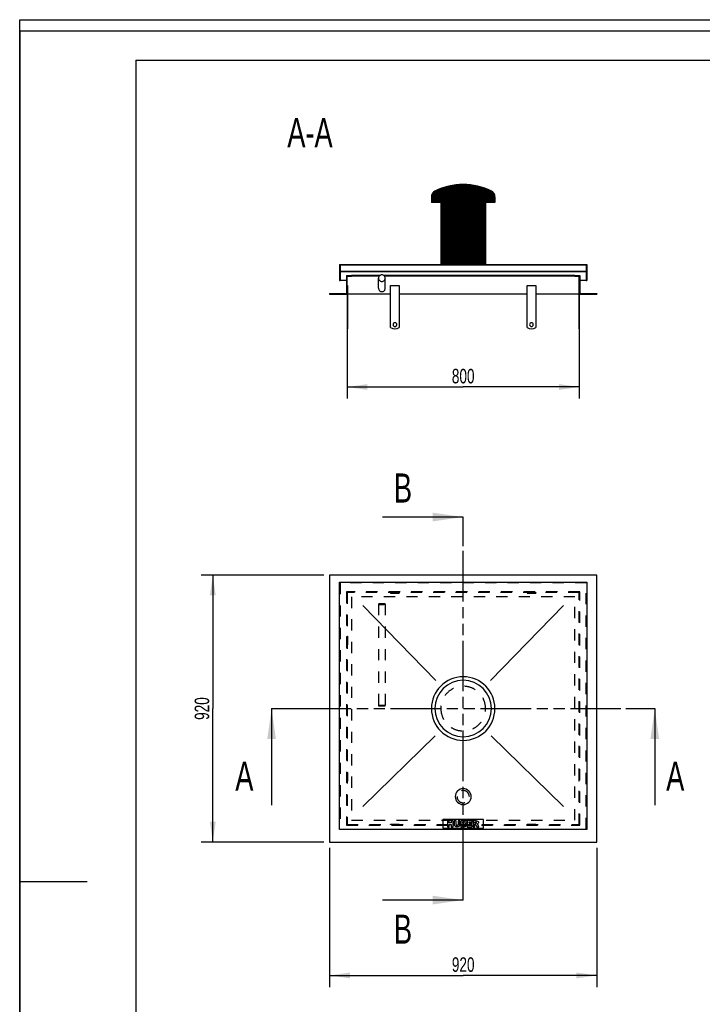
# Model space of a CAD drawing. Header units: millimetres. Extents: x 0 to 4200, y 0 to 5940.
# Tile 2 of 2: x 0 to 2351, y 2547 to 5940. Entities that reach past the tile are written whole.
import ezdxf

# ---------------------------------------------------------------- set-up
doc = ezdxf.new("R2010")
doc.units = ezdxf.units.MM
doc.header["$LTSCALE"] = 387.2
doc.linetypes.add('HIDDEN', pattern=[0.2, 0.1, -0.1])
doc.linetypes.add('PHANTOM', pattern=[0.8, 0.45, -0.05, 0.1, -0.05, 0.1, -0.05])
doc.layers.get('0').update_dxf_attribs({"linetype": 'CONTINUOUS'})
for name, color, linetype in [('_2D-BEM', 7, 'CONTINUOUS'), ('_ACHSEN', 7, 'CONTINUOUS'), ('_KURVEN', 7, 'CONTINUOUS'), ('_ZEICHNUNGSELEM', 7, 'CONTINUOUS'), ('DEFAULT_2', 8, 'HIDDEN'), ('HATCHING_BL0', 7, 'CONTINUOUS'), ('HATCHING_BL1', 7, 'CONTINUOUS')]:
    doc.layers.add(name, color=color, linetype=linetype)
doc.styles.get("Standard").update_dxf_attribs({"font": 'txt', "width": 0.7})
doc.dimstyles.new('DIMSTYLE_1', dxfattribs={"dimtxt": 50, "dimasz": 70, "dimexe": 2, "dimexo": 1, "dimtad": 1, "dimdec": 1, "dimtxsty": 'Standard', "dimblk": '_FILLED', "dimblk1": '_FILLED', "dimblk2": '_FILLED', "dimcen": 0.09, "dimadec": 1, "dimazin": 2, "dimtp": 0.8, "dimtm": 0.8, "dimtfac": 1, "dimtdec": 1, "dimtofl": 0, "dimtmove": 0, "dimatfit": 3, "dimldrblk": '_FILLED', "dimfxl": 1, "dimtolj": 1, "dimarcsym": 0})
doc.dimstyles.get("Standard").update_dxf_attribs({"dimtxt": 50, "dimasz": 70, "dimexe": 2, "dimexo": 1, "dimtad": 1, "dimdec": 1, "dimtxsty": 'Standard', "dimblk": '_FILLED', "dimblk1": '_FILLED', "dimblk2": '_FILLED', "dimcen": 0.09, "dimadec": 1, "dimazin": 2, "dimtol": 1, "dimtp": 0.1, "dimtm": 0.1, "dimtfac": 1, "dimtdec": 1, "dimtofl": 0, "dimtmove": 0, "dimatfit": 3, "dimldrblk": '_FILLED', "dimfxl": 1, "dimtolj": 1, "dimarcsym": 0})

# ---------------------------------------------------------------- blocks, each defined once
blk = doc.blocks.new('_FILLED')
at = {"color": 0, "linetype": 'ByBlock'}
blk.add_solid([(0, 0), (-1, 0.1428571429), (-1, -0.1428571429)], dxfattribs=at)
blk = doc.blocks.new('*D1')
at = {"layer": '_2D-BEM', "color": 2, "linetype": 'Continuous'}
for p, q in [((1127.7317073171, 4974.3453145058), (1127.7317073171, 4634.3453145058)), ((1927.7317073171, 4974.3453145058), (1927.7317073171, 4634.3453145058)), ((1127.7317073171, 4674.3453145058), (1527.7317073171, 4674.3453145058)), ((1927.7317073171, 4674.3453145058), (1527.7317073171, 4674.3453145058))]:
    blk.add_line(p, q, dxfattribs=at)
at = {"layer": '_2D-BEM', "color": 2, "linetype": 'Continuous', "xscale": 70, "yscale": 70, "zscale": 70, "rotation": 180}
blk.add_blockref('_FILLED', (1127.7317073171, 4674.3453145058), dxfattribs=at)
at = {"layer": '_2D-BEM', "color": 2, "linetype": 'Continuous', "xscale": 70, "yscale": 70, "zscale": 70}
blk.add_blockref('_FILLED', (1927.7317073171, 4674.3453145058), dxfattribs=at)
at = {"layer": '_2D-BEM', "color": 2, "linetype": 'Continuous', "insert": (1527.7317073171, 4736.8453145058), "char_height": 50, "width": 176.7857142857, "attachment_point": 2, "line_spacing_factor": 0.9}
blk.add_mtext('800', dxfattribs=at)
blk = doc.blocks.new('*D2')
at = {"layer": '_2D-BEM', "color": 2, "linetype": 'Continuous'}
for p, q in [((1047.7317073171, 4026.2875481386), (625.2663928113, 4026.2875481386)), ((665.2663928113, 4026.2875481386), (665.2663928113, 3566.2875481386)), ((665.2663928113, 3106.2875481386), (665.2663928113, 3566.2875481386)), ((1047.7317073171, 3106.2875481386), (625.2663928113, 3106.2875481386))]:
    blk.add_line(p, q, dxfattribs=at)
at = {"layer": '_2D-BEM', "color": 2, "linetype": 'Continuous', "xscale": 70, "yscale": 70, "zscale": 70}
for p, rotation in [((665.2663928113, 4026.2875481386), 90), ((665.2663928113, 3106.2875481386), 270)]:
    blk.add_blockref('_FILLED', p, dxfattribs=dict(at, rotation=rotation))
at = {"layer": '_2D-BEM', "color": 2, "linetype": 'Continuous', "insert": (602.7663928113, 3566.2875481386), "char_height": 50, "width": 176.7857142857, "attachment_point": 2, "rotation": 90, "line_spacing_factor": 0.9}
blk.add_mtext('920', dxfattribs=at)
blk = doc.blocks.new('*D3')
at = {"layer": '_2D-BEM', "color": 2, "linetype": 'Continuous'}
for p, q in [((1067.7317073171, 3086.2875481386), (1067.7317073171, 2606.632341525)), ((1987.7317073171, 3086.2875481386), (1987.7317073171, 2606.632341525)), ((1067.7317073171, 2646.632341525), (1527.7317073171, 2646.632341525)), ((1987.7317073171, 2646.632341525), (1527.7317073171, 2646.632341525))]:
    blk.add_line(p, q, dxfattribs=at)
at = {"layer": '_2D-BEM', "color": 2, "linetype": 'Continuous', "xscale": 70, "yscale": 70, "zscale": 70, "rotation": 180}
blk.add_blockref('_FILLED', (1067.7317073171, 2646.632341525), dxfattribs=at)
at = {"layer": '_2D-BEM', "color": 2, "linetype": 'Continuous', "xscale": 70, "yscale": 70, "zscale": 70}
blk.add_blockref('_FILLED', (1987.7317073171, 2646.632341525), dxfattribs=at)
at = {"layer": '_2D-BEM', "color": 2, "linetype": 'Continuous', "insert": (1527.7317073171, 2709.132341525), "char_height": 50, "width": 176.7857142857, "attachment_point": 2, "line_spacing_factor": 0.9}
blk.add_mtext('920', dxfattribs=at)
blk = doc.blocks.new('HATCHING_BL0', base_point=(1527.7317073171, 3399.8345829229))
at = {"layer": 'HATCHING_BL0', "color": 7, "linetype": 'PHANTOM'}
for p, q in [((867.7317073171, 3566.2875481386), (967.7317073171, 3566.2875481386)), ((967.7317073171, 3566.2875481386), (2087.7317073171, 3566.2875481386)), ((2087.7317073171, 3566.2875481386), (2187.7317073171, 3566.2875481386))]:
    blk.add_line(p, q, dxfattribs=at)
at = {"layer": 'HATCHING_BL0', "color": 7, "linetype": 'Continuous', "char_height": 100, "width": 128.5714285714, "attachment_point": 1, "line_spacing_factor": 0.9}
for insert in [(742.7317073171, 3383.3816177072), (2227.0174216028, 3383.3816177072)]:
    blk.add_mtext('A', dxfattribs=dict(at, insert=insert))
at = {"layer": 'HATCHING_BL0', "color": 7, "linetype": 'Continuous'}
for points in [[(867.7317073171, 3566.2875481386), (867.7317073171, 3233.3816177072)], [(2187.7317073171, 3566.2875481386), (2187.7317073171, 3233.3816177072)]]:
    blk.add_leader(points, dimstyle='Standard', override={"dimasz": 105, "dimtad": 0}, dxfattribs=at)
blk = doc.blocks.new('HATCHING_BL1', base_point=(1388.7892813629, 3566.2875481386))
at = {"layer": 'HATCHING_BL1', "color": 7, "linetype": 'PHANTOM'}
for p, q in [((1527.7317073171, 4126.2875481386), (1527.7317073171, 4226.2875481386)), ((1527.7317073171, 3006.2875481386), (1527.7317073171, 4126.2875481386)), ((1527.7317073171, 2906.2875481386), (1527.7317073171, 3006.2875481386))]:
    blk.add_line(p, q, dxfattribs=at)
at = {"layer": 'HATCHING_BL1', "color": 7, "linetype": 'Continuous', "char_height": 100, "width": 117.8571428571, "attachment_point": 1, "line_spacing_factor": 0.9}
for insert in [(1289.1325696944, 4376.2875481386), (1289.1325696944, 2856.2875481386)]:
    blk.add_mtext('B', dxfattribs=dict(at, insert=insert))
at = {"layer": 'HATCHING_BL1', "color": 7, "linetype": 'Continuous'}
for points in [[(1527.7317073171, 4226.2875481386), (1249.8468554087, 4226.2875481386)], [(1527.7317073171, 2906.2875481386), (1249.8468554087, 2906.2875481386)]]:
    blk.add_leader(points, dimstyle='Standard', override={"dimasz": 105, "dimtad": 0}, dxfattribs=at)

msp = doc.modelspace()

# ---------------------------------------------------------------- hatches: boundary and pattern name
at = {"linetype": 'Continuous'}
h = msp.add_hatch(dxfattribs=at)
h.set_pattern_fill('A', color=2, scale=2.6298932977, angle=45, style=0, pattern_type=0)
h.set_pattern_definition([(45, (0, 0), (-1.8596153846, 1.8596153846), [])])
edge = h.paths.add_edge_path()
edge.add_line((1067.7317073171, 4994.3453145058), (1127.7317073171, 4994.3453145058))
edge.add_line((1067.7317073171, 4996.3453145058), (1067.7317073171, 4994.3453145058))
edge.add_line((1067.7317073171, 4996.3453145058), (1125.7317073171, 4996.3453145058))
edge.add_line((1125.7317073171, 5058.3453145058), (1125.7317073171, 4996.3453145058))
edge.add_line((1125.7317073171, 5058.3453145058), (1142.7317073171, 5058.3453145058))
edge.add_line((1142.7317073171, 5056.3453145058), (1142.7317073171, 5058.3453145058))
edge.add_line((1127.7317073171, 5056.3453145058), (1142.7317073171, 5056.3453145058))
edge.add_line((1127.7317073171, 4994.3453145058), (1127.7317073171, 5056.3453145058))
edge = h.paths.add_edge_path()
edge.add_line((1927.7317073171, 4994.3453145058), (1987.7317073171, 4994.3453145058))
edge.add_line((1927.7317073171, 4994.3453145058), (1927.7317073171, 5056.3453145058))
edge.add_line((1912.7317073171, 5056.3453145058), (1927.7317073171, 5056.3453145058))
edge.add_line((1912.7317073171, 5056.3453145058), (1912.7317073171, 5058.3453145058))
edge.add_line((1912.7317073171, 5058.3453145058), (1929.7317073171, 5058.3453145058))
edge.add_line((1929.7317073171, 5058.3453145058), (1929.7317073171, 4996.3453145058))
edge.add_line((1929.7317073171, 4996.3453145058), (1987.7317073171, 4996.3453145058))
edge.add_line((1987.7317073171, 4996.3453145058), (1987.7317073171, 4994.3453145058))
edge = h.paths.add_edge_path()
edge.add_line((1101.7317073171, 5041.3453145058), (1103.7317073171, 5041.3453145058))
edge.add_line((1101.7317073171, 5096.3453145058), (1101.7317073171, 5041.3453145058))
edge.add_line((1101.7317073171, 5096.3453145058), (1450.7317073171, 5096.3453145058))
edge.add_line((1450.7317073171, 5309.7351301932), (1450.7317073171, 5096.3453145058))
edge.add_line((1450.7317073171, 5309.7351301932), (1418.2317073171, 5309.7351301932))
edge.add_line((1418.2317073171, 5329.7351301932), (1418.2317073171, 5309.7351301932))
edge.add_arc((1440.1317073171, 5329.7351301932), 21.9, 116.4945026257, 180)
edge.add_arc((1528.1049827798, 5153.2456324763), 219.1, 90.097613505, 116.4945026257)
edge.add_arc((1527.3584318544, 5153.2456324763), 219.1, 63.50549737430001, 89.902386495)
edge.add_arc((1615.3317073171, 5329.7351301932), 21.9, 0, 63.50549737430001)
edge.add_line((1637.2317073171, 5329.7351301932), (1637.2317073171, 5309.7351301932))
edge.add_line((1637.2317073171, 5309.7351301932), (1604.7317073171, 5309.7351301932))
edge.add_line((1604.7317073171, 5309.7351301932), (1604.7317073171, 5096.3453145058))
edge.add_line((1604.7317073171, 5096.3453145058), (1953.7317073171, 5096.3453145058))
edge.add_line((1953.7317073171, 5096.3453145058), (1953.7317073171, 5041.3453145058))
edge.add_line((1951.7317073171, 5041.3453145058), (1953.7317073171, 5041.3453145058))
edge.add_line((1951.7317073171, 5072.3453145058), (1951.7317073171, 5041.3453145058))
edge.add_line((1103.7317073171, 5072.3453145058), (1951.7317073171, 5072.3453145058))
edge.add_line((1103.7317073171, 5072.3453145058), (1103.7317073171, 5041.3453145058))
edge.add_line((1951.7317073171, 5094.3453145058), (1951.7317073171, 5073.5953145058))
edge.add_line((1951.7317073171, 5094.3453145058), (1103.7317073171, 5094.3453145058))
edge.add_line((1103.7317073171, 5094.3453145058), (1103.7317073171, 5073.5953145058))
edge.add_line((1103.7317073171, 5073.5953145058), (1951.7317073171, 5073.5953145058))

# ---------------------------------------------------------------- linework, layer by layer
at = {"color": 7, "linetype": 'Continuous'}
for p, q in [((0, 5940), (4200, 5940)), ((0, 0), (0, 5940)), ((0, 5940), (4200, 5940)), ((0, 0), (0, 5940)), ((1418.2317073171, 5329.7351301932), (1418.2317073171, 5309.7351301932)), ((1637.2317073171, 5329.7351301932), (1637.2317073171, 5309.7351301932)), ((1450.7317073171, 5309.7351301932), (1418.2317073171, 5309.7351301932)), ((1450.7317073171, 5309.7351301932), (1450.7317073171, 5096.3453145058)), ((1637.2317073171, 5309.7351301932), (1604.7317073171, 5309.7351301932)), ((1604.7317073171, 5309.7351301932), (1604.7317073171, 5096.3453145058)), ((1101.7317073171, 5096.3453145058), (1450.7317073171, 5096.3453145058)), ((1101.7317073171, 5096.3453145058), (1101.7317073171, 5041.3453145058)), ((1103.7317073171, 5094.3453145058), (1103.7317073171, 5073.5953145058)), ((1951.7317073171, 5094.3453145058), (1103.7317073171, 5094.3453145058)), ((1604.7317073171, 5096.3453145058), (1953.7317073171, 5096.3453145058)), ((1951.7317073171, 5094.3453145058), (1951.7317073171, 5073.5953145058)), ((1953.7317073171, 5096.3453145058), (1953.7317073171, 5041.3453145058)), ((1103.7317073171, 5073.5953145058), (1951.7317073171, 5073.5953145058)), ((1103.7317073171, 5072.3453145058), (1951.7317073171, 5072.3453145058)), ((1103.7317073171, 5072.3453145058), (1103.7317073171, 5041.3453145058)), ((1125.7317073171, 5058.3453145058), (1142.7317073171, 5058.3453145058)), ((1125.7317073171, 5058.3453145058), (1125.7317073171, 4996.3453145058)), ((1127.7317073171, 5056.3453145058), (1142.7317073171, 5056.3453145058)), ((1127.7317073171, 4994.3453145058), (1127.7317073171, 5056.3453145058)), ((1240.6379890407, 5058.3453145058), (1142.7317073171, 5058.3453145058)), ((1142.7317073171, 5056.3453145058), (1142.7317073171, 5058.3453145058)), ((1238.6422257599, 5056.3453145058), (1142.7317073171, 5056.3453145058)), ((1912.7317073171, 5058.3453145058), (1254.8254255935, 5058.3453145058)), ((1912.7317073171, 5056.3453145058), (1256.8211888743, 5056.3453145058)), ((1912.7317073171, 5058.3453145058), (1929.7317073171, 5058.3453145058)), ((1912.7317073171, 5056.3453145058), (1912.7317073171, 5058.3453145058)), ((1912.7317073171, 5056.3453145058), (1927.7317073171, 5056.3453145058)), ((1927.7317073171, 4994.3453145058), (1927.7317073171, 5056.3453145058)), ((1929.7317073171, 5058.3453145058), (1929.7317073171, 4996.3453145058)), ((1951.7317073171, 5072.3453145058), (1951.7317073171, 5041.3453145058)), ((1101.7317073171, 5041.3453145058), (1103.7317073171, 5041.3453145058)), ((1125.7317073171, 5041.3453145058), (1103.7317073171, 5041.3453145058)), ((1236.2317073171, 5014.3453145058), (1236.2317073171, 5049.3453145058)), ((1259.2317073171, 5014.3453145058), (1259.2317073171, 5049.3453145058)), ((1951.7317073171, 5041.3453145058), (1929.7317073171, 5041.3453145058)), ((1951.7317073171, 5041.3453145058), (1953.7317073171, 5041.3453145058)), ((1067.7317073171, 4996.3453145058), (1125.7317073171, 4996.3453145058)), ((1067.7317073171, 4996.3453145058), (1067.7317073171, 4994.3453145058)), ((1067.7317073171, 4994.3453145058), (1127.7317073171, 4994.3453145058)), ((1927.7317073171, 4994.3453145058), (1987.7317073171, 4994.3453145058)), ((1929.7317073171, 4996.3453145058), (1987.7317073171, 4996.3453145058)), ((1987.7317073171, 4996.3453145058), (1987.7317073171, 4994.3453145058)), ((1127.7317073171, 4874.3453145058), (1129.7317073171, 4874.3453145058)), ((1925.7317073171, 4874.3453145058), (1927.7317073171, 4874.3453145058)), ((1987.7317073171, 4026.2875481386), (1067.7317073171, 4026.2875481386)), ((1067.7317073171, 4026.2875481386), (1067.7317073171, 3106.2875481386)), ((1987.7317073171, 3106.2875481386), (1987.7317073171, 4026.2875481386)), ((1101.7317073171, 3149.2875481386), (1101.7317073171, 4001.2875481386)), ((1101.7317073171, 4001.2875481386), (1953.7317073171, 4001.2875481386)), ((1953.7317073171, 4001.2875481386), (1953.7317073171, 3149.2875481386)), ((1953.7317073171, 3149.2875481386), (1101.7317073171, 3149.2875481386)), ((1067.7317073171, 3106.2875481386), (1987.7317073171, 3106.2875481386))]:
    msp.add_line(p, q, dxfattribs=at)
at = {"color": 3, "linetype": 'Continuous'}
for p, q in [((0, 5900), (0, 2970)), ((4180, 5900), (0, 5900)), ((0, 2970), (0, 0)), ((0, 2970), (232, 2970))]:
    msp.add_line(p, q, dxfattribs=at)
at = {"color": 5, "linetype": 'Continuous'}
for q in [(4080, 5800), (400, 100)]:
    msp.add_line((400, 5800), q, dxfattribs=at)
at = {"color": 7, "linetype": 'Continuous'}
for centre, radius, start, end in [((1528.1049827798, 5153.2456324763), 219.1, 90.097613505, 116.4945026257), ((1527.3584318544, 5153.2456324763), 219.1, 63.50549737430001, 89.902386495), ((1440.1317073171, 5329.7351301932), 21.9, 116.4945026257, 180), ((1615.3317073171, 5329.7351301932), 21.9, 0, 63.50549737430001)]:
    msp.add_arc(centre, radius, start, end, dxfattribs=at)
for points, knots in [([(1247.7317073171, 5060.7882421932), (1246.2362967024, 5060.7882421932), (1243.214986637, 5060.1937923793), (1239.3926839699, 5057.6493662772), (1236.8311961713, 5053.8458109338), (1236.2317073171, 5050.8338673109), (1236.2317073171, 5049.3453145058)], [0, 0, 0, 0, 0.2505742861, 0.500812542, 0.7505748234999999, 1, 1, 1, 1]), ([(1259.2317073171, 5049.3453145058), (1259.2317073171, 5050.8338673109), (1258.6322184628, 5053.8458109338), (1256.0707306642, 5057.6493662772), (1252.2484279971, 5060.1937923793), (1249.2271179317, 5060.7882421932), (1247.7317073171, 5060.7882421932)], [0, 0, 0, 0, 0.2494251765, 0.499187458, 0.7494257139, 1, 1, 1, 1]), ([(1236.2317073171, 5049.3453145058), (1236.2317073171, 5047.8567617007), (1236.8311961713, 5044.8448180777), (1239.3926839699, 5041.0412627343), (1243.214986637, 5038.4968366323), (1246.2362967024, 5037.9023868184), (1247.7317073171, 5037.9023868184)], [0, 0, 0, 0, 0.2494251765, 0.499187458, 0.7494257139, 1, 1, 1, 1]), ([(1247.7317073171, 5037.9023868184), (1249.2271179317, 5037.9023868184), (1252.2484279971, 5038.4968366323), (1256.0707306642, 5041.0412627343), (1258.6322184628, 5044.8448180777), (1259.2317073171, 5047.8567617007), (1259.2317073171, 5049.3453145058)], [0, 0, 0, 0, 0.2505742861, 0.500812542, 0.7505748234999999, 1, 1, 1, 1]), ([(1236.2317073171, 5014.3453145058), (1236.2317073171, 5012.8567617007), (1236.8311961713, 5009.8448180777), (1239.3926839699, 5006.0412627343), (1243.214986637, 5003.4968366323), (1246.2362967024, 5002.9023868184), (1247.7317073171, 5002.9023868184)], [0, 0, 0, 0, 0.2494251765, 0.499187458, 0.7494257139, 1, 1, 1, 1]), ([(1247.7317073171, 5002.9023868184), (1249.2271179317, 5002.9023868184), (1252.2484279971, 5003.4968366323), (1256.0707306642, 5006.0412627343), (1258.6322184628, 5009.8448180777), (1259.2317073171, 5012.8567617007), (1259.2317073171, 5014.3453145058)], [0, 0, 0, 0, 0.2505742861, 0.500812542, 0.7505748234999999, 1, 1, 1, 1])]:
    msp.add_open_spline(points, degree=3, knots=knots, dxfattribs=at)
at = {"layer": '_ACHSEN', "color": 7, "linetype": 'Continuous'}
for p, q in [((1127.7317073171, 5024.3453145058), (1129.7317073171, 5024.3453145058)), ((1129.7317073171, 5024.3453145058), (1129.7317073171, 4879.3453145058)), ((1277.7317073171, 4879.3453145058), (1277.7317073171, 5024.3453145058)), ((1277.7317073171, 5024.3453145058), (1307.7317073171, 5024.3453145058)), ((1307.7317073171, 5024.3453145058), (1307.7317073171, 4879.3453145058)), ((1747.7317073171, 5024.3453145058), (1777.7317073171, 5024.3453145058)), ((1747.7317073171, 4879.3453145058), (1747.7317073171, 5024.3453145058)), ((1777.7317073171, 5024.3453145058), (1777.7317073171, 4879.3453145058)), ((1925.7317073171, 5024.3453145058), (1925.7317073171, 4879.3453145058)), ((1927.7317073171, 5024.3453145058), (1925.7317073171, 5024.3453145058)), ((1127.7317073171, 4994.3453145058), (1127.7317073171, 4879.3453145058)), ((1277.7317073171, 4994.3453145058), (1129.7317073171, 4994.3453145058)), ((1747.7317073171, 4994.3453145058), (1307.7317073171, 4994.3453145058)), ((1925.7317073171, 4994.3453145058), (1777.7317073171, 4994.3453145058)), ((1927.7317073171, 4994.3453145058), (1927.7317073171, 4879.3453145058)), ((1127.7317073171, 4879.3453145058), (1127.7317073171, 4874.3453145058)), ((1127.7317073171, 4879.3453145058), (1129.7317073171, 4879.3453145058)), ((1129.7317073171, 4879.3453145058), (1129.7317073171, 4874.3453145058)), ((1925.7317073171, 4879.3453145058), (1925.7317073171, 4874.3453202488)), ((1927.7317073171, 4879.3453145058), (1925.7317073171, 4879.3453145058)), ((1927.7317073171, 4879.3453145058), (1927.7317073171, 4874.3453202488))]:
    msp.add_line(p, q, dxfattribs=at)
at = {"layer": '_ACHSEN', "color": 8, "linetype": 'HIDDEN'}
for p, q in [((1307.7317073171, 3966.2875481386), (1277.7317073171, 3966.2875481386)), ((1277.7317073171, 3966.2875481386), (1277.7317073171, 3964.2875481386)), ((1277.7317073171, 3964.2875481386), (1307.7317073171, 3964.2875481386)), ((1286.2317073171, 3966.2875481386), (1286.2317073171, 3964.2875481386)), ((1286.2317073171, 3966.2875481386), (1299.2317073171, 3966.2875481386)), ((1286.2317073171, 3964.2875481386), (1299.2317073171, 3964.2875481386)), ((1299.2317073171, 3966.2875481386), (1299.2317073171, 3964.2875481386)), ((1307.7317073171, 3966.2875481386), (1307.7317073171, 3964.2875481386)), ((1777.7317073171, 3966.2875481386), (1747.7317073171, 3966.2875481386)), ((1747.7317073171, 3966.2875481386), (1747.7317073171, 3964.2875481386)), ((1747.7317073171, 3964.2875481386), (1777.7317073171, 3964.2875481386)), ((1756.2317073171, 3966.2875481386), (1756.2317073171, 3964.2875481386)), ((1756.2317073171, 3966.2875481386), (1769.2317073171, 3966.2875481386)), ((1756.2317073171, 3964.2875481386), (1769.2317073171, 3964.2875481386)), ((1769.2317073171, 3966.2875481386), (1769.2317073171, 3964.2875481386)), ((1777.7317073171, 3966.2875481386), (1777.7317073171, 3964.2875481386)), ((1127.7317073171, 3786.2875481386), (1127.7317073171, 3816.2875481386)), ((1127.7317073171, 3816.2875481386), (1129.7317073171, 3816.2875481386)), ((1127.7317073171, 3807.7875481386), (1129.7317073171, 3807.7875481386)), ((1127.7317073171, 3807.7875481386), (1127.7317073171, 3794.7875481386)), ((1129.7317073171, 3816.2875481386), (1129.7317073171, 3786.2875481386)), ((1129.7317073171, 3807.7875481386), (1129.7317073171, 3794.7875481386)), ((1927.7317073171, 3816.2875481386), (1925.7317073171, 3816.2875481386)), ((1925.7317073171, 3816.2875481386), (1925.7317073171, 3786.2875481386)), ((1927.7317073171, 3807.7875481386), (1925.7317073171, 3807.7875481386)), ((1925.7317073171, 3807.7875481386), (1925.7317073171, 3794.7875481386)), ((1927.7317073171, 3786.2875481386), (1927.7317073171, 3816.2875481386)), ((1927.7317073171, 3807.7875481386), (1927.7317073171, 3794.7875481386)), ((1127.7317073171, 3794.7875481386), (1129.7317073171, 3794.7875481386)), ((1127.7317073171, 3786.2875481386), (1129.7317073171, 3786.2875481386)), ((1927.7317073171, 3794.7875481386), (1925.7317073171, 3794.7875481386)), ((1927.7317073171, 3786.2875481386), (1925.7317073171, 3786.2875481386)), ((1127.7317073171, 3316.2875481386), (1127.7317073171, 3346.2875481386)), ((1127.7317073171, 3346.2875481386), (1129.7317073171, 3346.2875481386)), ((1127.7317073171, 3337.7875481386), (1129.7317073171, 3337.7875481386)), ((1127.7317073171, 3337.7875481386), (1127.7317073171, 3324.7875481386)), ((1129.7317073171, 3346.2875481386), (1129.7317073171, 3316.2875481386)), ((1129.7317073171, 3337.7875481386), (1129.7317073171, 3324.7875481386)), ((1927.7317073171, 3346.2875481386), (1925.7317073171, 3346.2875481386)), ((1925.7317073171, 3346.2875481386), (1925.7317073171, 3316.2875481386)), ((1927.7317073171, 3337.7875481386), (1925.7317073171, 3337.7875481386)), ((1925.7317073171, 3337.7875481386), (1925.7317073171, 3324.7875481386)), ((1927.7317073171, 3316.2875481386), (1927.7317073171, 3346.2875481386)), ((1927.7317073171, 3337.7875481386), (1927.7317073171, 3324.7875481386)), ((1127.7317073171, 3324.7875481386), (1129.7317073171, 3324.7875481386)), ((1127.7317073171, 3316.2875481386), (1129.7317073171, 3316.2875481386)), ((1927.7317073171, 3324.7875481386), (1925.7317073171, 3324.7875481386)), ((1927.7317073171, 3316.2875481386), (1925.7317073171, 3316.2875481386))]:
    msp.add_line(p, q, dxfattribs=at)
at = {"layer": '_ACHSEN', "color": 7, "linetype": 'Continuous'}
for centre, radius, start, end in [((1292.7317073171, 4889.3453145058), 6.5, 0, 180), ((1292.7317073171, 4889.3453145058), 6.5, 180, 360), ((1762.7317073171, 4889.3453145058), 6.5, 0, 180), ((1762.7317073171, 4889.3453145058), 6.5, 180, 360), ((1292.7317073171, 4899.3453145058), 25, 233.1301023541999, 306.8698976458), ((1762.7317073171, 4899.3453145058), 25, 233.1301023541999, 306.8698976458), ((1527.7317073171, 3566.2875481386), 109.5, 0, 180), ((1527.7317073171, 3566.2875481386), 109.5, 180, 360), ((1527.7317073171, 3262.8375481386), 27.5, 0, 180), ((1527.7317073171, 3262.8375481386), 27.5, 180, 360)]:
    msp.add_arc(centre, radius, start, end, dxfattribs=at)
at = {"layer": '_ACHSEN', "color": 9, "linetype": 'Continuous'}
for start, end in [(0, 180), (180, 360)]:
    msp.add_arc((1527.7317073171, 3566.2875481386), 97.36985158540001, start, end, dxfattribs=at)
at = {"layer": '_ACHSEN', "color": 8, "linetype": 'HIDDEN'}
for centre, radius, start, end in [((1527.7317073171, 3566.2875481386), 77, 0, 180), ((1527.7317073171, 3566.2875481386), 77, 180, 360), ((1527.7317073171, 3262.8375481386), 21.2, 0, 180), ((1527.7317073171, 3262.8375481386), 21.2, 180, 360)]:
    msp.add_arc(centre, radius, start, end, dxfattribs=at)
at = {"layer": '_KURVEN', "color": 4, "linetype": 'Continuous'}
for p, q in [((1433.2752856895, 3662.7395279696), (1181.7317073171, 3921.2875481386)), ((1622.1881289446, 3662.7395279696), (1873.7317073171, 3921.2875481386)), ((1181.7317073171, 3229.2875481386), (1431.2586500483, 3471.8526540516)), ((1624.2047645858, 3471.8526540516), (1873.7317073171, 3229.2875481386)), ((1457.7317073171, 3184.2875481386), (1457.7317073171, 3154.2875481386)), ((1597.7317073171, 3184.2875481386), (1457.7317073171, 3184.2875481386)), ((1473.6389379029, 3179.2875481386), (1473.6389379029, 3159.2875481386)), ((1479.8190200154, 3179.2875481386), (1473.6389379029, 3179.2875481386)), ((1473.6389379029, 3159.2875481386), (1479.8190200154, 3159.2875481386)), ((1479.8190200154, 3172.2889126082), (1479.8190200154, 3179.2875481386)), ((1486.5720891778, 3172.2889126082), (1479.8190200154, 3172.2889126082)), ((1479.8190200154, 3159.2875481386), (1479.8190200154, 3167.3775888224)), ((1479.8190200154, 3167.3775888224), (1486.5720891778, 3167.3775888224)), ((1492.7794551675, 3179.2875481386), (1486.5720891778, 3179.2875481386)), ((1486.5720891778, 3179.2875481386), (1486.5720891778, 3172.2889126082)), ((1486.5720891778, 3167.3775888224), (1486.5720891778, 3159.2875481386)), ((1486.5720891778, 3159.2875481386), (1492.7794551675, 3159.2875481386)), ((1492.7794551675, 3159.2875481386), (1492.7794551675, 3179.2875481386)), ((1503.0659508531, 3179.2875481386), (1496.8995117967, 3179.2875481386)), ((1496.8995117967, 3179.2875481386), (1496.8995117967, 3167.3639465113)), ((1503.0659508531, 3167.0774526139), (1503.0659508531, 3179.2875481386)), ((1509.9008750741, 3179.2875481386), (1509.9008750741, 3167.0774526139)), ((1516.0673165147, 3179.2875481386), (1509.9008750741, 3179.2875481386)), ((1516.0673165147, 3167.3639465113), (1516.0673165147, 3179.2875481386)), ((1520.1737284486, 3179.2875481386), (1520.1737284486, 3159.2875481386)), ((1531.7426228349, 3179.2875481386), (1520.1737284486, 3179.2875481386)), ((1520.1737284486, 3159.2875481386), (1530.842211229, 3159.2875481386)), ((1526.4083790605, 3171.443073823), (1526.4083790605, 3175.2357066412)), ((1526.4083790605, 3175.2357066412), (1529.1368937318, 3175.2357066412)), ((1529.0959620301, 3171.443073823), (1526.4083790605, 3171.443073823)), ((1526.4083790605, 3163.5849560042), (1526.4083790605, 3167.6367975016)), ((1526.4083790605, 3167.6367975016), (1529.5461678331, 3167.6367975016)), ((1529.5598101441, 3163.5849560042), (1526.4083790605, 3163.5849560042)), ((1541.8790459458, 3179.2875481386), (1541.8790459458, 3159.2875481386)), ((1558.4411167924, 3179.2875481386), (1541.8790459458, 3179.2875481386)), ((1541.8790459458, 3159.2875481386), (1558.7412571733, 3159.2875481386)), ((1548.0727696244, 3171.8387079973), (1548.0727696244, 3175.0174248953)), ((1548.0727696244, 3175.0174248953), (1558.4411167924, 3175.0174248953)), ((1557.690775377, 3171.8387079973), (1548.0727696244, 3171.8387079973)), ((1548.0727696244, 3163.8168797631), (1548.0727696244, 3167.7595806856)), ((1548.0727696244, 3167.7595806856), (1557.690775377, 3167.7595806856)), ((1558.7412571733, 3163.8168797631), (1548.0727696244, 3163.8168797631)), ((1557.690775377, 3167.7595806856), (1557.690775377, 3171.8387079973)), ((1558.4411167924, 3175.0174248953), (1558.4411167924, 3179.2875481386)), ((1558.7412571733, 3159.2875481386), (1558.7412571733, 3163.8168797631)), ((1572.4520325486, 3179.2875481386), (1562.1519017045, 3179.2875481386)), ((1562.1519017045, 3179.2875481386), (1562.1519017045, 3159.2875481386)), ((1562.1519017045, 3159.2875481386), (1568.3592629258, 3159.2875481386)), ((1568.3592629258, 3171.1838651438), (1568.3592629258, 3175.2493489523)), ((1568.3592629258, 3175.2493489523), (1571.0741352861, 3175.2493489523)), ((1570.9649967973, 3171.1838651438), (1568.3592629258, 3171.1838651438)), ((1568.3592629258, 3159.2875481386), (1568.3592629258, 3167.4048740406)), ((1568.3592629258, 3167.4048740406), (1568.9049649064, 3167.4048740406)), ((1571.5379834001, 3165.3994173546), (1574.8394799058, 3159.2875481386)), ((1574.8394799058, 3159.2875481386), (1581.8244767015, 3159.2875481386)), ((1581.8244767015, 3159.2875481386), (1578.8231110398, 3165.0719953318)), ((1597.7317073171, 3154.2875481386), (1597.7317073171, 3184.2875481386)), ((1457.7317073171, 3154.2875481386), (1597.7317073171, 3154.2875481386))]:
    msp.add_line(p, q, dxfattribs=at)
for points in [[(1497.4703521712, 3163.9799582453), (1497.0905065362, 3165.2629912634), (1496.8995117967, 3166.3816816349), (1496.8995117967, 3167.3639465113)], [(1498.7855510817, 3161.6779140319), (1498.1409835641, 3162.4253381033), (1497.7044224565, 3163.1893215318), (1497.4703521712, 3163.9799582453)], [(1500.9089197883, 3159.9532112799), (1500.1327991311, 3160.3653107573), (1499.423384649, 3160.9382984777), (1498.7855510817, 3161.6779140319)], [(1503.7890052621, 3159.1511224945), (1502.6430296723, 3159.2875481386), (1501.6744088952, 3159.5467568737), (1500.9089197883, 3159.9532112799)], [(1503.0659508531, 3167.0774526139), (1503.0659508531, 3165.9860474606), (1503.3660864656, 3165.1402086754), (1503.9663596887, 3164.5262923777)], [(1506.9813656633, 3158.9464840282), (1505.999102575, 3158.9464840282), (1504.9349808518, 3159.0146968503), (1503.7890052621, 3159.1511224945)], [(1503.9663596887, 3164.5262923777), (1504.5666312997, 3163.912377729), (1505.412471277, 3163.6122412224), (1506.490232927, 3163.6122412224)], [(1506.490232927, 3163.6122412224), (1507.5543546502, 3163.6122412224), (1508.3865499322, 3163.912377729), (1508.9868234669, 3164.5126505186)], [(1511.3013466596, 3159.6139761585), (1510.1055145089, 3159.1784076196), (1508.6594009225, 3158.9464840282), (1506.9813656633, 3158.9464840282)], [(1508.9868234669, 3164.5126505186), (1509.5870971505, 3165.112923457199), (1509.9008750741, 3165.9724051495), (1509.9008750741, 3167.0774526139)], [(1513.7753653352, 3161.2657200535), (1512.9840969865, 3160.4744512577), (1512.1655392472, 3159.9287486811), (1511.3013466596, 3159.6139761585)], [(1515.5079695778, 3164.0215172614), (1515.1396202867, 3162.97104068), (1514.5666336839, 3162.0569888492), (1513.7753653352, 3161.2657200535)], [(1516.0673165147, 3167.3639465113), (1516.0673165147, 3166.1770433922), (1515.876319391, 3165.0719953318), (1515.5079695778, 3164.0215172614)], [(1529.0959620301, 3171.443073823), (1530.0509428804, 3171.443073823), (1530.7194304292, 3171.6067839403), (1531.101420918, 3171.934204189)], [(1531.101420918, 3174.7445750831), (1530.7194304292, 3175.0719953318), (1530.0645851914, 3175.2357066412), (1529.1368937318, 3175.2357066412)], [(1531.8108345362, 3167.0910951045), (1531.3742708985, 3167.445802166), (1530.6239294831, 3167.6367975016), (1529.5461678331, 3167.6367975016)], [(1529.5598101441, 3163.5849560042), (1530.6239294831, 3163.5849560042), (1531.3742708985, 3163.7623093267), (1531.8108344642, 3164.1443011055)], [(1533.612094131, 3159.5570865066), (1532.22011326, 3159.3694035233), (1531.292417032, 3159.2875481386), (1530.842211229, 3159.2875481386)], [(1531.674406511, 3173.3803177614), (1531.674406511, 3173.9533055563), (1531.4834141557, 3174.4171524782), (1531.101420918, 3174.7445750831)], [(1531.101420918, 3171.934204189), (1531.4834141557, 3172.2616267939), (1531.674406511, 3172.7527595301), (1531.674406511, 3173.3803177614)], [(1531.7426228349, 3179.2875481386), (1533.666222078, 3179.2875481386), (1535.1396202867, 3178.8100589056), (1536.1764550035, 3177.8550792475)], [(1532.4656796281, 3165.6722683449), (1532.4656796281, 3166.2588990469), (1532.2473978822, 3166.7363882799), (1531.8108345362, 3167.0910951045)], [(1531.8108344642, 3164.1443011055), (1532.2473978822, 3164.5262927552), (1532.4656796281, 3165.0310678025), (1532.4656796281, 3165.6722683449)], [(1535.9588873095, 3160.2140002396), (1535.4397558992, 3159.9151061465), (1534.6484875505, 3159.6968250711), (1533.612094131, 3159.5570865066)], [(1536.6293573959, 3171.2633790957), (1536.1355280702, 3170.6927324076), (1535.412471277, 3170.2561701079), (1534.4711327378, 3169.9287486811)], [(1534.4711327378, 3169.9287486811), (1535.9036040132, 3169.57404144), (1536.9540810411, 3168.9874119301), (1537.636209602, 3168.1415715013)], [(1537.9342481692, 3162.1809993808), (1537.4452137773, 3161.3475754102), (1536.7903685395, 3160.6927322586), (1535.9588873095, 3160.2140002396)], [(1536.1764550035, 3177.8550792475), (1537.2132897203, 3176.9000995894), (1537.7317070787, 3175.7131958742), (1537.7317070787, 3174.3080116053)], [(1537.7317070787, 3174.3080116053), (1537.7317070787, 3173.1211090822), (1537.3633599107, 3172.1115589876), (1536.6293573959, 3171.2633790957)], [(1537.636209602, 3168.1415715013), (1538.3183359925, 3167.2957337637), (1538.6594033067, 3166.2452561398), (1538.6594033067, 3164.976497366)], [(1538.6594033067, 3164.976497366), (1538.6594033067, 3163.9396626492), (1538.4138369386, 3162.9983258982), (1537.9342481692, 3162.1809993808)], [(1570.4116978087, 3166.9305572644), (1569.9690842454, 3167.2411633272), (1569.4643139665, 3167.4048740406), (1568.9049649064, 3167.4048740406)], [(1571.5379834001, 3165.3994173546), (1571.111572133, 3166.1888078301), (1570.746710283, 3166.6954607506), (1570.4116978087, 3166.9305572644)], [(1570.9649967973, 3171.1838651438), (1571.2378430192, 3171.1838651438), (1571.7835449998, 3171.2657202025), (1572.6040745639, 3171.4480590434)], [(1573.3763434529, 3174.7269873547), (1572.970449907, 3175.0719953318), (1572.1928238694, 3175.2493489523), (1571.0741352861, 3175.2493489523)], [(1572.4520325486, 3179.2875481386), (1574.3619942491, 3179.2875481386), (1575.8217453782, 3179.1238368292), (1576.8312954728, 3178.7964154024)], [(1572.6040745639, 3171.4480590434), (1573.0113816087, 3171.5385711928), (1573.338797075, 3171.7432094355), (1573.6013217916, 3172.081728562)], [(1573.9936470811, 3173.2438922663), (1573.9936470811, 3173.8850928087), (1573.7890076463, 3174.3762243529), (1573.3763434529, 3174.7269873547)], [(1573.6013217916, 3172.081728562), (1573.8572144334, 3172.4116957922), (1573.9936470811, 3172.8073299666), (1573.9936470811, 3173.2438922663)], [(1577.5328746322, 3168.8958469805), (1577.0086502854, 3168.5781348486), (1576.2855934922, 3168.3189261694), (1575.3578972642, 3168.1142873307)], [(1575.3578972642, 3168.1142873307), (1576.0946011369, 3167.8550786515), (1576.6403031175, 3167.6095128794), (1576.9706031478, 3167.367827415)], [(1576.8312954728, 3178.7964154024), (1577.8408455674, 3178.4689939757), (1578.6457562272, 3177.8550792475), (1579.2687471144, 3176.9650926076)], [(1576.9706031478, 3167.367827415), (1577.1996426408, 3167.2002357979), (1577.5270676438, 3166.859171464), (1577.9627858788, 3166.3127937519)], [(1579.4830303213, 3170.8534512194), (1579.0141129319, 3170.0515318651), (1578.3592629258, 3169.3966890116), (1577.5328746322, 3168.8958469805)], [(1577.9627858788, 3166.3127937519), (1578.386547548, 3165.7814092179), (1578.6730408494, 3165.3721321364), (1578.8231110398, 3165.0719953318)], [(1579.2687471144, 3176.9650926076), (1579.8872303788, 3176.0815454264), (1580.2010083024, 3175.0037825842), (1580.2010083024, 3173.7350238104)], [(1580.2010083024, 3173.7350238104), (1580.2010083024, 3172.6163340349), (1579.9554467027, 3171.6613543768), (1579.4830303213, 3170.8534512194)]]:
    msp.add_open_spline(points, degree=3, dxfattribs=at)
at = {"layer": 'DEFAULT_2', "color": 8, "linetype": 'HIDDEN'}
for p, q in [((1951.7317073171, 3999.2875481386), (1103.7317073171, 3999.2875481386)), ((1951.7317073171, 3999.2875481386), (1103.7317073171, 3999.2875481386)), ((1103.7317073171, 3999.2875481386), (1103.7317073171, 3151.2875481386)), ((1103.7317073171, 3999.2875481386), (1103.7317073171, 3151.2875481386)), ((1951.7317073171, 3151.2875481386), (1951.7317073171, 3999.2875481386)), ((1951.7317073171, 3151.2875481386), (1951.7317073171, 3999.2875481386)), ((1929.7317073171, 3968.2875481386), (1125.7317073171, 3968.2875481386)), ((1125.7317073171, 3968.2875481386), (1125.7317073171, 3164.2875481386)), ((1927.7317073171, 3966.2875481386), (1127.7317073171, 3966.2875481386)), ((1127.7317073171, 3966.2875481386), (1127.7317073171, 3166.2875481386)), ((1912.7317073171, 3951.2875481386), (1142.7317073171, 3951.2875481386)), ((1142.7317073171, 3951.2875481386), (1142.7317073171, 3181.2875481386)), ((1912.7317073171, 3181.2875481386), (1912.7317073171, 3951.2875481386)), ((1927.7317073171, 3166.2875481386), (1927.7317073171, 3966.2875481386)), ((1929.7317073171, 3164.2875481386), (1929.7317073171, 3968.2875481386)), ((1236.2317073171, 3926.2875481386), (1236.2317073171, 3576.2875481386)), ((1259.2317073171, 3926.2875481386), (1259.2317073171, 3576.2875481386)), ((1125.7317073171, 3164.2875481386), (1929.7317073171, 3164.2875481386)), ((1127.7317073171, 3166.2875481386), (1927.7317073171, 3166.2875481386)), ((1142.7317073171, 3181.2875481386), (1912.7317073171, 3181.2875481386)), ((1277.7317073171, 3166.2875481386), (1277.7317073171, 3168.2875481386)), ((1277.7317073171, 3168.2875481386), (1307.7317073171, 3168.2875481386)), ((1307.7317073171, 3166.2875481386), (1277.7317073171, 3166.2875481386)), ((1286.2317073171, 3166.2875481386), (1286.2317073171, 3168.2875481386)), ((1286.2317073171, 3168.2875481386), (1299.2317073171, 3168.2875481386)), ((1286.2317073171, 3166.2875481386), (1299.2317073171, 3166.2875481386)), ((1299.2317073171, 3166.2875481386), (1299.2317073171, 3168.2875481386)), ((1307.7317073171, 3166.2875481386), (1307.7317073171, 3168.2875481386)), ((1747.7317073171, 3166.2875481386), (1747.7317073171, 3168.2875481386)), ((1747.7317073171, 3168.2875481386), (1777.7317073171, 3168.2875481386)), ((1777.7317073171, 3166.2875481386), (1747.7317073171, 3166.2875481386)), ((1756.2317073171, 3166.2875481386), (1756.2317073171, 3168.2875481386)), ((1756.2317073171, 3168.2875481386), (1769.2317073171, 3168.2875481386)), ((1756.2317073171, 3166.2875481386), (1769.2317073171, 3166.2875481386)), ((1769.2317073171, 3166.2875481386), (1769.2317073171, 3168.2875481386)), ((1777.7317073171, 3166.2875481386), (1777.7317073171, 3168.2875481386)), ((1103.7317073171, 3151.2875481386), (1951.7317073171, 3151.2875481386)), ((1103.7317073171, 3151.2875481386), (1951.7317073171, 3151.2875481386))]:
    msp.add_line(p, q, dxfattribs=at)
for points, knots in [([(1247.7317073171, 3927.4318409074), (1246.2644668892, 3927.4318409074), (1244.1330768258, 3927.3933312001), (1241.4228236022, 3927.2527654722), (1239.7011069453, 3927.1164872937), (1238.287134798, 3926.9520166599), (1237.3277487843, 3926.7869700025), (1236.7567256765, 3926.636054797), (1236.4789703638, 3926.5293679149), (1236.2980590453, 3926.4300412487), (1236.2317073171, 3926.3292434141), (1236.2317073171, 3926.2875481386)], [0, 0, 0, 0, 0.3769568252, 0.547463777, 0.6972002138, 0.8205750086, 0.9131477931, 0.9469430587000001, 0.9722116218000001, 0.989287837, 1, 1, 1, 1]), ([(1236.2317073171, 3926.2875481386), (1236.2317073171, 3926.2458528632), (1236.2980590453, 3926.1450550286), (1236.4789703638, 3926.0457283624), (1236.7567256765, 3925.9390414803), (1237.3277487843, 3925.7881262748), (1238.287134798, 3925.6230796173), (1239.7011069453, 3925.4586089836), (1241.4228236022, 3925.3223308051), (1244.1330768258, 3925.1817650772), (1246.2644668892, 3925.1432553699), (1247.7317073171, 3925.1432553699)], [0, 0, 0, 0, 0.010712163, 0.0277883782, 0.0530569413, 0.08685220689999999, 0.1794249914, 0.3027997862, 0.452536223, 0.6230431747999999, 1, 1, 1, 1]), ([(1259.2317073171, 3926.2875481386), (1259.2317073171, 3926.3292434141), (1259.1653555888, 3926.4300412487), (1258.9844442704, 3926.5293679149), (1258.7066889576, 3926.636054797), (1258.1356658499, 3926.7869700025), (1257.1762798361, 3926.9520166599), (1255.7623076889, 3927.1164872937), (1254.0405910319, 3927.2527654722), (1251.3303378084, 3927.3933312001), (1249.1989477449, 3927.4318409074), (1247.7317073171, 3927.4318409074)], [0, 0, 0, 0, 0.010712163, 0.0277883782, 0.0530569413, 0.08685220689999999, 0.1794249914, 0.3027997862, 0.452536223, 0.6230431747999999, 1, 1, 1, 1]), ([(1247.7317073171, 3925.1432553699), (1249.1989477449, 3925.1432553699), (1251.3303378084, 3925.1817650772), (1254.0405910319, 3925.3223308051), (1255.7623076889, 3925.4586089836), (1257.1762798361, 3925.6230796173), (1258.1356658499, 3925.7881262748), (1258.7066889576, 3925.9390414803), (1258.9844442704, 3926.0457283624), (1259.1653555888, 3926.1450550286), (1259.2317073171, 3926.2458528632), (1259.2317073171, 3926.2875481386)], [0, 0, 0, 0, 0.3769568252, 0.547463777, 0.6972002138, 0.8205750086, 0.9131477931, 0.9469430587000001, 0.9722116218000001, 0.989287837, 1, 1, 1, 1]), ([(1247.7317073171, 3577.4318409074), (1246.2644668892, 3577.4318409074), (1244.1330768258, 3577.3933312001), (1241.4228236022, 3577.2527654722), (1239.7011069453, 3577.1164872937), (1238.287134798, 3576.9520166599), (1237.3277487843, 3576.7869700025), (1236.7567256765, 3576.636054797), (1236.4789703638, 3576.5293679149), (1236.2980590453, 3576.4300412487), (1236.2317073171, 3576.3292434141), (1236.2317073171, 3576.2875481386)], [0, 0, 0, 0, 0.3769568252, 0.547463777, 0.6972002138, 0.8205750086, 0.9131477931, 0.9469430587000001, 0.9722116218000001, 0.989287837, 1, 1, 1, 1]), ([(1236.2317073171, 3576.2875481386), (1236.2317073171, 3576.2458528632), (1236.2980590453, 3576.1450550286), (1236.4789703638, 3576.0457283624), (1236.7567256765, 3575.9390414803), (1237.3277487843, 3575.7881262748), (1238.287134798, 3575.6230796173), (1239.7011069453, 3575.4586089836), (1241.4228236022, 3575.3223308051), (1244.1330768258, 3575.1817650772), (1246.2644668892, 3575.1432553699), (1247.7317073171, 3575.1432553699)], [0, 0, 0, 0, 0.010712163, 0.0277883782, 0.0530569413, 0.08685220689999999, 0.1794249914, 0.3027997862, 0.452536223, 0.6230431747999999, 1, 1, 1, 1]), ([(1259.2317073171, 3576.2875481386), (1259.2317073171, 3576.3292434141), (1259.1653555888, 3576.4300412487), (1258.9844442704, 3576.5293679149), (1258.7066889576, 3576.636054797), (1258.1356658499, 3576.7869700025), (1257.1762798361, 3576.9520166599), (1255.7623076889, 3577.1164872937), (1254.0405910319, 3577.2527654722), (1251.3303378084, 3577.3933312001), (1249.1989477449, 3577.4318409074), (1247.7317073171, 3577.4318409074)], [0, 0, 0, 0, 0.010712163, 0.0277883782, 0.0530569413, 0.08685220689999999, 0.1794249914, 0.3027997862, 0.452536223, 0.6230431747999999, 1, 1, 1, 1]), ([(1247.7317073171, 3575.1432553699), (1249.1989477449, 3575.1432553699), (1251.3303378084, 3575.1817650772), (1254.0405910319, 3575.3223308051), (1255.7623076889, 3575.4586089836), (1257.1762798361, 3575.6230796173), (1258.1356658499, 3575.7881262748), (1258.7066889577, 3575.9390414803), (1258.9844442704, 3576.0457283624), (1259.1653555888, 3576.1450550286), (1259.2317073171, 3576.2458528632), (1259.2317073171, 3576.2875481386)], [0, 0, 0, 0, 0.3769568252, 0.547463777, 0.6972002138, 0.8205750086, 0.9131477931, 0.9469430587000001, 0.9722116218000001, 0.989287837, 1, 1, 1, 1])]:
    msp.add_open_spline(points, degree=3, knots=knots, dxfattribs=at)

# ---------------------------------------------------------------- block references
at = {"layer": 'HATCHING_BL0'}
msp.add_blockref('HATCHING_BL0', (1527.7317073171, 3399.8345829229), dxfattribs=at)
at = {"layer": 'HATCHING_BL1'}
msp.add_blockref('HATCHING_BL1', (1388.7892813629, 3566.2875481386), dxfattribs=at)

# ---------------------------------------------------------------- texts
at = {"layer": '_ZEICHNUNGSELEM', "color": 2, "linetype": 'Continuous', "insert": (1077.9814428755, 5600.714341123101), "char_height": 100, "width": 364.2857142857, "attachment_point": 3, "line_spacing_factor": 0.9}
msp.add_mtext('A-A', dxfattribs=at)

# ---------------------------------------------------------------- dimensions: what is measured, and where the dimension line sits
at = {"layer": '_2D-BEM', "color": 2, "linetype": 'Continuous'}
for base, p1, p2, picture, middle in [((1927.7317073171, 4674.3453145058), (1127.7317073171, 4975.3453145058), (1927.7317073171, 4975.3453145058), '*D1', (1520.5888574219, 4674.3453145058)), ((1987.7317073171, 2646.632341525), (1067.7317073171, 3087.2875481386), (1987.7317073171, 3087.2875481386), '*D3', (1520.5888574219, 2646.632341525))]:
    dim = msp.add_linear_dim(base=base, p1=p1, p2=p2, dimstyle='DIMSTYLE_1', dxfattribs=at)
    dim.commit()
    dim.dimension.update_dxf_attribs({"geometry": picture, "text_midpoint": middle, "dimtype": 160})
dim = msp.add_linear_dim(base=(665.2663928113, 3106.2875481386), p1=(1048.7317073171, 4026.2875481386), p2=(1048.7317073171, 3106.2875481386), angle=270, dimstyle='DIMSTYLE_1', dxfattribs=at)
dim.commit()
dim.dimension.update_dxf_attribs({"geometry": '*D2', "text_midpoint": (665.2663928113, 3559.1446151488), "dimtype": 160})

doc.saveas('drawing.dxf')
